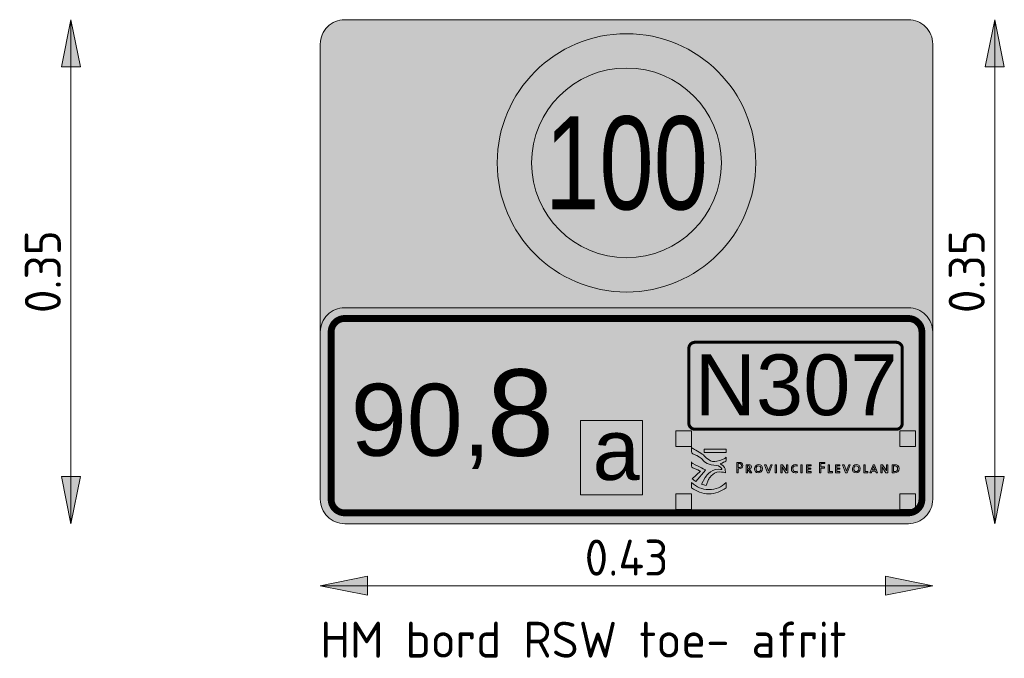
# Model space of a CAD drawing. Header units: metres. Extents: x -699 to 2316, y -1199 to 781.
# Tile 149 of 256: x -23.016 to -22.333, y -114.695 to -114.252. Entities that reach past the tile are written whole.
import ezdxf
from ezdxf.enums import TextEntityAlignment as Align

# ---------------------------------------------------------------- set-up
doc = ezdxf.new("R2010")
doc.units = ezdxf.units.M
doc.header["$PDMODE"] = 1
for name, color, linetype, lineweight, true_color in [('N-WA-VW-VERKEERSTEKEN_GEEL', 7, 'Continuous', 5, 0xf7b500), ('N-WA-VW-VERKEERSTEKEN_GROEN', 7, 'Continuous', 5, 0x008351), ('N-WA-VW-VERKEERSTEKEN_ORANJE', 7, 'Continuous', 5, 0xde5307), ('N-WA-VW-VERKEERSTEKEN_ROOD', 7, 'Continuous', 5, 0xbb1e10), ('N-WA-VW-VERKEERSTEKEN_WIT', 7, 'Continuous', 5, 0xf1f0ea), ('N-WA-VW-VERKEERSTEKEN_ZWART', 7, 'Continuous', 5, 0x2a292a)]:
    doc.layers.add(name, color=color, linetype=linetype, lineweight=lineweight, true_color=true_color)
doc.layers.add('X-XX-AL-M', color=7, linetype='Continuous', lineweight=18)
doc.layers.add('X-XX-AL-T25', color=7, linetype='Continuous', lineweight=25)
doc.layers.add('X-XX-AL-TEKENBLAD_HULPLIJN-G', color=4, linetype='Continuous', lineweight=18, plot=False)
doc.styles.add('ARIAL', font='arial.ttf')
doc.styles.add('borden', font='arial.ttf')
doc.styles.add('NLCS-ISO', font='NLCS-ISO.ttf')
doc.styles.add('NLCS-ISO Standaard', font='NLCS-ISO.ttf')
doc.dimstyles.new('NLCS-M10-T25-Pijl-A', dxfattribs={"dimtxt": 0.025, "dimasz": 0.01875, "dimexe": 0.02, "dimexo": 0.02, "dimgap": 0.007, "dimtad": 1, "dimlfac": -1, "dimzin": 0, "dimdsep": 46, "dimtxsty": 'NLCS-ISO Standaard', "dimblk": 'Pijl', "dimblk1": 'Pijl', "dimblk2": 'Pijl', "dimcen": 2.5, "dimdle": 2, "dimclrd": 256, "dimclre": 256, "dimclrt": 256, "dimadec": 0, "dimazin": 0, "dimtfac": 1, "dimtofl": 0, "dimtmove": 0, "dimatfit": 3, "dimldrblk": 'Pijl', "dimfxl": 1, "dimtolj": 1, "dimtzin": 0, "dimlwd": 18, "dimlwe": 18, "dimarcsym": 0})

# ---------------------------------------------------------------- blocks, each defined once
blk = doc.blocks.new('Pijl')
h = blk.add_hatch(color=256)
h.paths.add_polyline_path([(0, 0), (-1.75, 0.352), (-1.75, 0)])
h.paths.add_polyline_path([(-1.75, 0), (-1.75, -0.352), (0, 0)])
for p, q in [((-1.902, 0), (0, 0)), ((0, 0), (-1.75, 0.352)), ((-1.75, 0.352), (-1.75, -0.352)), ((0, 0), (-1.75, -0.352))]:
    blk.add_line(p, q)
blk = doc.blocks.new('*D614')
at = {"layer": 'Defpoints', "color": 0, "transparency": 16777216}
for p in [(-22.80764, -114.64485), (-22.38264, -114.64485), (-22.38264, -114.64485)]:
    blk.add_point(p, dxfattribs=at)
at = {"layer": 'X-XX-AL-M', "lineweight": 18, "transparency": 16777216}
blk.add_line((-22.78889, -114.64485), (-22.40139, -114.64485), dxfattribs=at)
at = {"layer": 'X-XX-AL-M', "lineweight": 18, "transparency": 16777216, "xscale": 0.01875, "yscale": 0.01875, "zscale": 0.01875, "rotation": 180}
blk.add_blockref('Pijl', (-22.80764, -114.64485), dxfattribs=at)
at = {"layer": 'X-XX-AL-M', "lineweight": 18, "transparency": 16777216, "xscale": 0.01875, "yscale": 0.01875, "zscale": 0.01875}
blk.add_blockref('Pijl', (-22.38264, -114.64485), dxfattribs=at)
at = {"layer": 'X-XX-AL-M', "transparency": 16777216, "insert": (-22.59514, -114.62535), "char_height": 0.025, "attachment_point": 5, "style": 'NLCS-ISO Standaard'}
blk.add_mtext('\\A1;0.43', dxfattribs=at)
blk = doc.blocks.new('*D630')
at = {"layer": 'Defpoints', "color": 0, "transparency": 16777216}
for p in [(-22.33957, -114.25178), (-22.33957, -114.60178), (-22.33957, -114.60178)]:
    blk.add_point(p, dxfattribs=at)
at = {"layer": 'X-XX-AL-M', "lineweight": 18, "transparency": 16777216}
blk.add_line((-22.33957, -114.27053), (-22.33957, -114.58303), dxfattribs=at)
at = {"layer": 'X-XX-AL-M', "lineweight": 18, "transparency": 16777216, "xscale": 0.01875, "yscale": 0.01875, "zscale": 0.01875}
for p, rotation in [((-22.33957, -114.25178), 90), ((-22.33957, -114.60178), 270)]:
    blk.add_blockref('Pijl', p, dxfattribs=dict(at, rotation=rotation))
at = {"layer": 'X-XX-AL-M', "transparency": 16777216, "insert": (-22.35907, -114.42678), "char_height": 0.025, "attachment_point": 5, "rotation": 90, "style": 'NLCS-ISO Standaard'}
blk.add_mtext('\\A1;0.35', dxfattribs=at)
blk = doc.blocks.new('*D631')
at = {"layer": 'Defpoints', "color": 0, "transparency": 16777216}
for p in [(-22.98071, -114.25178), (-22.98071, -114.60178), (-22.98071, -114.60178)]:
    blk.add_point(p, dxfattribs=at)
at = {"layer": 'X-XX-AL-M', "lineweight": 18, "transparency": 16777216}
blk.add_line((-22.98071, -114.27053), (-22.98071, -114.58303), dxfattribs=at)
at = {"layer": 'X-XX-AL-M', "lineweight": 18, "transparency": 16777216, "xscale": 0.01875, "yscale": 0.01875, "zscale": 0.01875}
for p, rotation in [((-22.98071, -114.25178), 90), ((-22.98071, -114.60178), 270)]:
    blk.add_blockref('Pijl', p, dxfattribs=dict(at, rotation=rotation))
at = {"layer": 'X-XX-AL-M', "transparency": 16777216, "insert": (-23.00021, -114.42678), "char_height": 0.025, "attachment_point": 5, "rotation": 90, "style": 'NLCS-ISO Standaard'}
blk.add_mtext('\\A1;0.35', dxfattribs=at)
blk = doc.blocks.new('Logo_HM_PFL')
at = {"lineweight": 5}
h = blk.add_hatch(color=255, dxfattribs=at)
h.dxf.hatch_style = 1
edge = h.paths.add_edge_path(flags=16)
edge.add_spline(control_points=[(91.28, 18.23), (91.14, 18.23), (90.96, 18.23), (90.81, 18.22), (90.81, 18.22), (90.81, 15.86), (90.81, 15.86), (90.91, 15.85), (91.11, 15.84), (91.26, 15.84), (92, 15.84), (92.53, 16.22), (92.53, 17.05), (92.53, 17.83), (92.11, 18.23), (91.28, 18.23)], knot_values=[0, 0, 0, 0, 1, 1, 1, 2, 2, 2, 3, 3, 3, 4, 4, 4, 5, 5, 5, 5], degree=3, periodic=0)
edge = h.paths.add_edge_path()
edge.add_spline(control_points=[(91.19, 15.36), (90.8, 15.36), (90.5, 15.37), (90.23, 15.38), (90.23, 15.38), (90.23, 18.68), (90.23, 18.68), (90.51, 18.68), (90.99, 18.7), (91.36, 18.7), (92.45, 18.7), (93.14, 18.22), (93.14, 17.08), (93.14, 15.9), (92.3, 15.36), (91.19, 15.36)], knot_values=[0, 0, 0, 0, 1, 1, 1, 2, 2, 2, 3, 3, 3, 4, 4, 4, 5, 5, 5, 5], degree=3, periodic=0)
edge = h.paths.add_edge_path()
edge.add_spline(control_points=[(87.66, 15.38), (87.66, 15.38), (86.42, 17.32), (86.42, 17.32), (86.28, 17.52), (86.15, 17.76), (86.06, 17.97), (86.06, 17.97), (86.05, 17.97), (86.05, 17.97), (86.06, 17.76), (86.07, 17.53), (86.07, 17.18), (86.07, 17.18), (86.07, 15.38), (86.07, 15.38), (86.07, 15.38), (85.52, 15.38), (85.52, 15.38), (85.52, 15.38), (85.52, 18.68), (85.52, 18.68), (85.52, 18.68), (86.28, 18.68), (86.28, 18.68), (86.28, 18.68), (87.5, 16.78), (87.5, 16.78), (87.64, 16.57), (87.78, 16.34), (87.89, 16.12), (87.89, 16.12), (87.9, 16.12), (87.9, 16.12), (87.88, 16.33), (87.87, 16.69), (87.87, 17.18), (87.87, 17.18), (87.87, 18.68), (87.87, 18.68), (87.87, 18.68), (88.43, 18.68), (88.43, 18.68), (88.43, 18.68), (88.43, 15.38), (88.43, 15.38), (88.43, 15.38), (87.66, 15.38), (87.66, 15.38)], knot_values=[0, 0, 0, 0, 1, 1, 1, 2, 2, 2, 3, 3, 3, 4, 4, 4, 5, 5, 5, 6, 6, 6, 7, 7, 7, 8, 8, 8, 9, 9, 9, 10, 10, 10, 11, 11, 11, 12, 12, 12, 13, 13, 13, 14, 14, 14, 15, 15, 15, 16, 16, 16, 16], degree=3, periodic=0)
edge = h.paths.add_edge_path(flags=16)
edge.add_spline(control_points=[(82.75, 17.53), (82.68, 17.72), (82.62, 17.92), (82.57, 18.08), (82.57, 18.08), (82.56, 18.08), (82.56, 18.08), (82.52, 17.92), (82.46, 17.72), (82.39, 17.54), (82.39, 17.54), (81.98, 16.5), (81.98, 16.5), (81.98, 16.5), (83.15, 16.5), (83.15, 16.5), (83.15, 16.5), (82.75, 17.53), (82.75, 17.53)], knot_values=[0, 0, 0, 0, 1, 1, 1, 2, 2, 2, 3, 3, 3, 4, 4, 4, 5, 5, 5, 6, 6, 6, 6], degree=3, periodic=0)
h.paths.add_polyline_path([(83.56, 15.38), (83.3, 16.07), (81.83, 16.07), (81.57, 15.38), (80.99, 15.38), (82.27, 18.68), (82.93, 18.68), (84.2, 15.38)])
h.paths.add_polyline_path([(78.37, 15.38), (78.37, 18.68), (78.95, 18.68), (78.95, 15.88), (80.13, 15.88), (80.13, 15.38)])
edge = h.paths.add_edge_path(flags=16)
edge.add_spline(control_points=[(75.27, 18.24), (74.73, 18.24), (74.26, 17.83), (74.26, 17.05), (74.26, 16.38), (74.53, 15.83), (75.25, 15.83), (75.83, 15.83), (76.29, 16.23), (76.29, 17.01), (76.29, 17.81), (75.9, 18.24), (75.27, 18.24)], knot_values=[0, 0, 0, 0, 1, 1, 1, 2, 2, 2, 3, 3, 3, 4, 4, 4, 4], degree=3, periodic=0)
edge = h.paths.add_edge_path()
edge.add_spline(control_points=[(75.22, 15.33), (74.14, 15.33), (73.64, 16.02), (73.64, 17), (73.64, 18.09), (74.42, 18.73), (75.32, 18.73), (76.29, 18.73), (76.91, 18.16), (76.91, 17.06), (76.91, 15.96), (76.15, 15.33), (75.22, 15.33)], knot_values=[0, 0, 0, 0, 1, 1, 1, 2, 2, 2, 3, 3, 3, 4, 4, 4, 4], degree=3, periodic=0)
edge = h.paths.add_edge_path()
edge.add_spline(control_points=[(71.48, 15.38), (71.48, 15.38), (70.82, 15.38), (70.82, 15.38), (70.82, 15.38), (69.53, 18.68), (69.53, 18.68), (69.53, 18.68), (70.17, 18.68), (70.17, 18.68), (70.17, 18.68), (70.87, 16.84), (70.87, 16.84), (70.98, 16.57), (71.08, 16.28), (71.15, 16), (71.15, 16), (71.16, 16), (71.16, 16), (71.25, 16.28), (71.34, 16.57), (71.44, 16.82), (71.44, 16.82), (72.17, 18.68), (72.17, 18.68), (72.17, 18.68), (72.77, 18.68), (72.77, 18.68), (72.77, 18.68), (71.48, 15.38), (71.48, 15.38)], knot_values=[0, 0, 0, 0, 1, 1, 1, 2, 2, 2, 3, 3, 3, 4, 4, 4, 5, 5, 5, 6, 6, 6, 7, 7, 7, 8, 8, 8, 9, 9, 9, 10, 10, 10, 10], degree=3, periodic=0)
h.paths.add_polyline_path([(66.62, 15.38), (66.62, 18.68), (68.49, 18.68), (68.49, 18.23), (67.2, 18.23), (67.2, 17.3), (68.42, 17.3), (68.42, 16.86), (67.2, 16.86), (67.2, 15.84), (68.49, 15.84), (68.49, 15.38)])
h.paths.add_polyline_path([(63.54, 15.38), (63.54, 18.68), (64.12, 18.68), (64.12, 15.88), (65.3, 15.88), (65.3, 15.38)])
h.paths.add_polyline_path([(60.51, 19.19), (60.51, 17.79), (62.03, 17.79), (62.03, 17.32), (60.51, 17.32), (60.51, 15.38), (59.92, 15.38), (59.92, 19.67), (62.11, 19.67), (62.11, 19.19)])
h.paths.add_polyline_path([(54.56, 15.38), (54.56, 18.68), (56.43, 18.68), (56.43, 18.23), (55.14, 18.23), (55.14, 17.3), (56.36, 17.3), (56.36, 16.86), (55.14, 16.86), (55.14, 15.84), (56.43, 15.84), (56.43, 15.38)])
h.paths.add_polyline_path([(52.18, 15.38), (52.18, 18.68), (52.76, 18.68), (52.76, 15.38)])
edge = h.paths.add_edge_path()
edge.add_spline(control_points=[(49.82, 15.34), (48.76, 15.34), (48.2, 15.95), (48.2, 16.96), (48.2, 17.91), (48.74, 18.73), (49.96, 18.73), (50.19, 18.73), (50.46, 18.7), (50.69, 18.63), (50.69, 18.63), (50.64, 18.12), (50.64, 18.12), (50.39, 18.19), (50.14, 18.24), (49.9, 18.24), (49.18, 18.24), (48.82, 17.71), (48.82, 17.02), (48.82, 16.26), (49.22, 15.84), (49.94, 15.84), (50.2, 15.84), (50.47, 15.91), (50.67, 16), (50.67, 16), (50.73, 15.5), (50.73, 15.5), (50.46, 15.39), (50.15, 15.34), (49.82, 15.34)], knot_values=[0, 0, 0, 0, 1, 1, 1, 2, 2, 2, 3, 3, 3, 4, 4, 4, 5, 5, 5, 6, 6, 6, 7, 7, 7, 8, 8, 8, 9, 9, 9, 10, 10, 10, 10], degree=3, periodic=0)
edge = h.paths.add_edge_path()
edge.add_spline(control_points=[(45.95, 15.38), (45.95, 15.38), (44.7, 17.32), (44.7, 17.32), (44.57, 17.52), (44.44, 17.76), (44.34, 17.97), (44.34, 17.97), (44.34, 17.97), (44.34, 17.97), (44.35, 17.76), (44.36, 17.53), (44.36, 17.18), (44.36, 17.18), (44.36, 15.38), (44.36, 15.38), (44.36, 15.38), (43.8, 15.38), (43.8, 15.38), (43.8, 15.38), (43.8, 18.68), (43.8, 18.68), (43.8, 18.68), (44.57, 18.68), (44.57, 18.68), (44.57, 18.68), (45.79, 16.78), (45.79, 16.78), (45.93, 16.57), (46.06, 16.34), (46.18, 16.12), (46.18, 16.12), (46.18, 16.12), (46.18, 16.12), (46.17, 16.33), (46.16, 16.69), (46.16, 17.18), (46.16, 17.18), (46.15, 18.68), (46.15, 18.68), (46.15, 18.68), (46.72, 18.68), (46.72, 18.68), (46.72, 18.68), (46.72, 15.38), (46.72, 15.38), (46.72, 15.38), (45.95, 15.38), (45.95, 15.38)], knot_values=[0, 0, 0, 0, 1, 1, 1, 2, 2, 2, 3, 3, 3, 4, 4, 4, 5, 5, 5, 6, 6, 6, 7, 7, 7, 8, 8, 8, 9, 9, 9, 10, 10, 10, 11, 11, 11, 12, 12, 12, 13, 13, 13, 14, 14, 14, 15, 15, 15, 16, 16, 16, 16], degree=3, periodic=0)
h.paths.add_polyline_path([(41.43, 15.38), (41.43, 18.68), (42.01, 18.68), (42.01, 15.38)])
edge = h.paths.add_edge_path()
edge.add_spline(control_points=[(38.94, 15.38), (38.94, 15.38), (38.28, 15.38), (38.28, 15.38), (38.28, 15.38), (37, 18.68), (37, 18.68), (37, 18.68), (37.64, 18.68), (37.64, 18.68), (37.64, 18.68), (38.34, 16.84), (38.34, 16.84), (38.44, 16.57), (38.54, 16.28), (38.62, 16), (38.62, 16), (38.62, 16), (38.62, 16), (38.71, 16.28), (38.8, 16.57), (38.9, 16.82), (38.9, 16.82), (39.63, 18.68), (39.63, 18.68), (39.63, 18.68), (40.24, 18.68), (40.24, 18.68), (40.24, 18.68), (38.94, 15.38), (38.94, 15.38)], knot_values=[0, 0, 0, 0, 1, 1, 1, 2, 2, 2, 3, 3, 3, 4, 4, 4, 5, 5, 5, 6, 6, 6, 7, 7, 7, 8, 8, 8, 9, 9, 9, 10, 10, 10, 10], degree=3, periodic=0)
edge = h.paths.add_edge_path(flags=16)
edge.add_spline(control_points=[(34.48, 18.24), (33.94, 18.24), (33.47, 17.83), (33.47, 17.05), (33.47, 16.38), (33.74, 15.83), (34.46, 15.83), (35.04, 15.83), (35.5, 16.23), (35.5, 17.01), (35.5, 17.81), (35.11, 18.24), (34.48, 18.24)], knot_values=[0, 0, 0, 0, 1, 1, 1, 2, 2, 2, 3, 3, 3, 4, 4, 4, 4], degree=3, periodic=0)
edge = h.paths.add_edge_path()
edge.add_spline(control_points=[(34.43, 15.33), (33.35, 15.33), (32.85, 16.02), (32.85, 17), (32.85, 18.09), (33.63, 18.73), (34.53, 18.73), (35.5, 18.73), (36.12, 18.16), (36.12, 17.06), (36.12, 15.96), (35.36, 15.33), (34.43, 15.33)], knot_values=[0, 0, 0, 0, 1, 1, 1, 2, 2, 2, 3, 3, 3, 4, 4, 4, 4], degree=3, periodic=0)
edge = h.paths.add_edge_path(flags=16)
edge.add_spline(control_points=[(30.27, 18.26), (30.13, 18.26), (30.03, 18.25), (29.94, 18.24), (29.94, 18.24), (29.94, 17.2), (29.94, 17.2), (30.04, 17.2), (30.16, 17.19), (30.29, 17.19), (30.69, 17.19), (30.95, 17.41), (30.95, 17.76), (30.95, 18.09), (30.69, 18.26), (30.27, 18.26)], knot_values=[0, 0, 0, 0, 1, 1, 1, 2, 2, 2, 3, 3, 3, 4, 4, 4, 5, 5, 5, 5], degree=3, periodic=0)
edge = h.paths.add_edge_path()
edge.add_spline(control_points=[(31.02, 15.38), (31.02, 15.38), (29.96, 16.8), (29.96, 16.8), (29.96, 16.8), (29.94, 16.8), (29.94, 16.8), (29.94, 16.8), (29.94, 15.38), (29.94, 15.38), (29.94, 15.38), (29.36, 15.38), (29.36, 15.38), (29.36, 15.38), (29.36, 18.68), (29.36, 18.68), (29.57, 18.7), (29.95, 18.7), (30.34, 18.7), (31.11, 18.7), (31.56, 18.4), (31.56, 17.81), (31.56, 17.25), (31.14, 16.92), (30.57, 16.87), (30.65, 16.78), (30.74, 16.65), (30.85, 16.52), (30.85, 16.52), (31.75, 15.38), (31.75, 15.38), (31.75, 15.38), (31.02, 15.38), (31.02, 15.38)], knot_values=[0, 0, 0, 0, 1, 1, 1, 2, 2, 2, 3, 3, 3, 4, 4, 4, 5, 5, 5, 6, 6, 6, 7, 7, 7, 8, 8, 8, 9, 9, 9, 10, 10, 10, 11, 11, 11, 11], degree=3, periodic=0)
edge = h.paths.add_edge_path(flags=17)
edge.add_spline(control_points=[(26.39, 19.21), (26.23, 19.21), (26.1, 19.21), (25.98, 19.2), (25.98, 19.2), (25.98, 17.52), (25.98, 17.52), (26.09, 17.5), (26.21, 17.49), (26.33, 17.49), (26.96, 17.5), (27.37, 17.84), (27.37, 18.38), (27.37, 18.91), (27.06, 19.21), (26.39, 19.21)], knot_values=[0, 0, 0, 0, 1, 1, 1, 2, 2, 2, 3, 3, 3, 4, 4, 4, 5, 5, 5, 5], degree=3, periodic=0)
edge = h.paths.add_edge_path()
edge.add_spline(control_points=[(26.32, 17.01), (26.22, 17.01), (26.09, 17.01), (25.98, 17.02), (25.98, 17.02), (25.98, 15.38), (25.98, 15.38), (25.98, 15.38), (25.4, 15.38), (25.4, 15.38), (25.4, 15.38), (25.4, 19.67), (25.4, 19.67), (25.71, 19.68), (26.06, 19.69), (26.45, 19.69), (27.44, 19.69), (27.98, 19.2), (27.98, 18.44), (27.98, 17.6), (27.3, 17.01), (26.32, 17.01)], knot_values=[0, 0, 0, 0, 1, 1, 1, 2, 2, 2, 3, 3, 3, 4, 4, 4, 5, 5, 5, 6, 6, 6, 7, 7, 7, 7], degree=3, periodic=0)
edge = h.paths.add_edge_path()
edge.add_spline(control_points=[(12.64, 10.09), (11.89, 10.23), (11.37, 10.41), (10.76, 10.59), (10.76, 10.59), (12.32, 13.38), (12.32, 13.38), (12.32, 13.38), (14.1, 16.82), (17.85, 16.78), (18.21, 16.77), (19.18, 16.7), (19.18, 16.7), (19.18, 16.7), (19.41, 18.37), (15.82, 18.53), (12.82, 18.67), (11.51, 20.5), (10.77, 21.23), (9.9, 22.07), (7.43, 23.16), (7.15, 23.27), (6.81, 23.4), (6.56, 23.77), (6.56, 24.15), (6.56, 24.15), (6.56, 26.25), (6.56, 26.25), (6.56, 25.87), (6.78, 25.62), (7.15, 25.46), (7.39, 25.35), (10.6, 23.57), (11.51, 22.77), (12.34, 22.03), (13.83, 20.01), (16.05, 20.01), (16.05, 20.01), (16.23, 20.01), (16.23, 20.01), (17.27, 20.02), (19.44, 20.82), (20.46, 21.35), (20.62, 21.42), (20.92, 21.56), (21.01, 21.86), (21.01, 21.86), (21.01, 20.51), (21.01, 20.51), (21.01, 20.15), (20.78, 20.11), (20.47, 19.97), (19.89, 19.67), (18.55, 19.07), (18.55, 19.07), (18.68, 19.03), (18.75, 19), (18.84, 18.95), (20.46, 18.16), (20.61, 16.67), (20.61, 16.67), (20.61, 16.67), (20.7, 15.38), (20.7, 15.38), (20.7, 15.38), (19.3, 15.67), (18.18, 15.67), (15.08, 15.67), (13.67, 12.53), (13.67, 12.53), (13.67, 12.53), (12.64, 10.09), (12.64, 10.09)], knot_values=[0, 0, 0, 0, 1, 1, 1, 2, 2, 2, 3, 3, 3, 4, 4, 4, 5, 5, 5, 6, 6, 6, 7, 7, 7, 8, 8, 8, 9, 9, 9, 10, 10, 10, 11, 11, 11, 12, 12, 12, 13, 13, 13, 14, 14, 14, 15, 15, 15, 16, 16, 16, 17, 17, 17, 18, 18, 18, 19, 19, 19, 20, 20, 20, 21, 21, 21, 22, 22, 22, 23, 23, 23, 24, 24, 24, 24], degree=3, periodic=0)
edge = h.paths.add_edge_path(flags=17)
edge.add_spline(control_points=[(6.89, 12.86), (6.89, 12.86), (10.25, 16.06), (10.25, 16.06), (10.25, 16.06), (8.33, 16.92), (7.09, 17.39), (6.77, 17.54), (6.56, 17.84), (6.56, 18.2), (6.56, 18.2), (6.56, 19.92), (6.56, 19.92), (6.56, 19.57), (6.76, 19.32), (7.1, 19.16), (9.61, 17.97), (12.44, 16.48), (12.44, 16.48), (12.44, 16.48), (8.31, 11.76), (8.31, 11.76), (7.83, 12.08), (7.36, 12.45), (6.89, 12.86)], knot_values=[0, 0, 0, 0, 1, 1, 1, 2, 2, 2, 3, 3, 3, 4, 4, 4, 5, 5, 5, 6, 6, 6, 7, 7, 7, 8, 8, 8, 8], degree=3, periodic=0)
edge = h.paths.add_edge_path()
edge.add_spline(control_points=[(6.62, 9.09), (8.66, 7.51), (11.01, 6.56), (13.78, 6.56), (16.51, 6.56), (18.93, 7.53), (20.97, 9.07), (20.97, 9.07), (20.97, 11.24), (20.97, 11.24), (19.09, 9.33), (16.67, 8.34), (13.78, 8.34), (10.84, 8.34), (8.8, 9.34), (6.62, 11.25), (6.62, 11.25), (6.62, 9.09), (6.62, 9.09)], knot_values=[0, 0, 0, 0, 1, 1, 1, 2, 2, 2, 3, 3, 3, 4, 4, 4, 5, 5, 5, 6, 6, 6, 6], degree=3, periodic=0)
h.paths.add_polyline_path([(11.85, 23.74), (21.01, 23.74), (21.01, 25.2), (11.85, 25.2)])
at = {"color": 255, "lineweight": 5}
for points in [[(11.85, 23.74), (21.01, 23.74), (21.01, 25.2), (11.85, 25.2), (11.85, 23.74)], [(41.43, 15.38), (41.43, 18.68), (42.01, 18.68), (42.01, 15.38), (41.43, 15.38)], [(52.18, 15.38), (52.18, 18.68), (52.76, 18.68), (52.76, 15.38), (52.18, 15.38)], [(54.56, 15.38), (54.56, 18.68), (56.43, 18.68), (56.43, 18.23), (55.14, 18.23), (55.14, 17.3), (56.36, 17.3), (56.36, 16.86), (55.14, 16.86), (55.14, 15.84), (56.43, 15.84), (56.43, 15.38), (54.56, 15.38)], [(60.51, 19.19), (60.51, 17.79), (62.03, 17.79), (62.03, 17.32), (60.51, 17.32), (60.51, 15.38), (59.92, 15.38), (59.92, 19.67), (62.11, 19.67), (62.11, 19.19), (60.51, 19.19)], [(63.54, 15.38), (63.54, 18.68), (64.12, 18.68), (64.12, 15.88), (65.3, 15.88), (65.3, 15.38), (63.54, 15.38)], [(66.62, 15.38), (66.62, 18.68), (68.49, 18.68), (68.49, 18.23), (67.2, 18.23), (67.2, 17.3), (68.42, 17.3), (68.42, 16.86), (67.2, 16.86), (67.2, 15.84), (68.49, 15.84), (68.49, 15.38), (66.62, 15.38)], [(78.37, 15.38), (78.37, 18.68), (78.95, 18.68), (78.95, 15.88), (80.13, 15.88), (80.13, 15.38), (78.37, 15.38)], [(83.56, 15.38), (83.3, 16.07), (81.83, 16.07), (81.57, 15.38), (80.99, 15.38), (82.27, 18.68), (82.93, 18.68), (84.2, 15.38), (83.56, 15.38)]]:
    blk.add_lwpolyline(points, dxfattribs=at)
for points, knots in [([(12.64, 10.09), (11.89, 10.23), (11.37, 10.41), (10.76, 10.59), (10.76, 10.59), (12.32, 13.38), (12.32, 13.38), (12.32, 13.38), (14.1, 16.82), (17.85, 16.78), (18.21, 16.77), (19.18, 16.7), (19.18, 16.7), (19.18, 16.7), (19.41, 18.37), (15.82, 18.53), (12.82, 18.67), (11.51, 20.5), (10.77, 21.23), (9.9, 22.07), (7.43, 23.16), (7.15, 23.27), (6.81, 23.4), (6.56, 23.77), (6.56, 24.15), (6.56, 24.15), (6.56, 26.25), (6.56, 26.25), (6.56, 25.87), (6.78, 25.62), (7.15, 25.46), (7.39, 25.35), (10.6, 23.57), (11.51, 22.77), (12.34, 22.03), (13.83, 20.01), (16.05, 20.01), (16.05, 20.01), (16.23, 20.01), (16.23, 20.01), (17.27, 20.02), (19.44, 20.82), (20.46, 21.35), (20.62, 21.42), (20.92, 21.56), (21.01, 21.86), (21.01, 21.86), (21.01, 20.51), (21.01, 20.51), (21.01, 20.15), (20.78, 20.11), (20.47, 19.97), (19.89, 19.67), (18.55, 19.07), (18.55, 19.07), (18.68, 19.03), (18.75, 19), (18.84, 18.95), (20.46, 18.16), (20.61, 16.67), (20.61, 16.67), (20.61, 16.67), (20.7, 15.38), (20.7, 15.38), (20.7, 15.38), (19.3, 15.67), (18.18, 15.67), (15.08, 15.67), (13.67, 12.53), (13.67, 12.53), (13.67, 12.53), (12.64, 10.09), (12.64, 10.09)], [0, 0, 0, 0, 1, 1, 1, 2, 2, 2, 3, 3, 3, 4, 4, 4, 5, 5, 5, 6, 6, 6, 7, 7, 7, 8, 8, 8, 9, 9, 9, 10, 10, 10, 11, 11, 11, 12, 12, 12, 13, 13, 13, 14, 14, 14, 15, 15, 15, 16, 16, 16, 17, 17, 17, 18, 18, 18, 19, 19, 19, 20, 20, 20, 21, 21, 21, 22, 22, 22, 23, 23, 23, 24, 24, 24, 24]), ([(6.89, 12.86), (6.89, 12.86), (10.25, 16.06), (10.25, 16.06), (10.25, 16.06), (8.33, 16.92), (7.09, 17.39), (6.77, 17.54), (6.56, 17.84), (6.56, 18.2), (6.56, 18.2), (6.56, 19.92), (6.56, 19.92), (6.56, 19.57), (6.76, 19.32), (7.1, 19.16), (9.61, 17.97), (12.44, 16.48), (12.44, 16.48), (12.44, 16.48), (8.31, 11.76), (8.31, 11.76), (7.83, 12.08), (7.36, 12.45), (6.89, 12.86)], [0, 0, 0, 0, 1, 1, 1, 2, 2, 2, 3, 3, 3, 4, 4, 4, 5, 5, 5, 6, 6, 6, 7, 7, 7, 8, 8, 8, 8]), ([(26.32, 17.01), (26.22, 17.01), (26.09, 17.01), (25.98, 17.02), (25.98, 17.02), (25.98, 15.38), (25.98, 15.38), (25.98, 15.38), (25.4, 15.38), (25.4, 15.38), (25.4, 15.38), (25.4, 19.67), (25.4, 19.67), (25.71, 19.68), (26.06, 19.69), (26.45, 19.69), (27.44, 19.69), (27.98, 19.2), (27.98, 18.44), (27.98, 17.6), (27.3, 17.01), (26.32, 17.01)], [0, 0, 0, 0, 1, 1, 1, 2, 2, 2, 3, 3, 3, 4, 4, 4, 5, 5, 5, 6, 6, 6, 7, 7, 7, 7]), ([(26.39, 19.21), (26.23, 19.21), (26.1, 19.21), (25.98, 19.2), (25.98, 19.2), (25.98, 17.52), (25.98, 17.52), (26.09, 17.5), (26.21, 17.49), (26.33, 17.49), (26.96, 17.5), (27.37, 17.84), (27.37, 18.38), (27.37, 18.91), (27.06, 19.21), (26.39, 19.21)], [0, 0, 0, 0, 1, 1, 1, 2, 2, 2, 3, 3, 3, 4, 4, 4, 5, 5, 5, 5]), ([(31.02, 15.38), (31.02, 15.38), (29.96, 16.8), (29.96, 16.8), (29.96, 16.8), (29.94, 16.8), (29.94, 16.8), (29.94, 16.8), (29.94, 15.38), (29.94, 15.38), (29.94, 15.38), (29.36, 15.38), (29.36, 15.38), (29.36, 15.38), (29.36, 18.68), (29.36, 18.68), (29.57, 18.7), (29.95, 18.7), (30.34, 18.7), (31.11, 18.7), (31.56, 18.4), (31.56, 17.81), (31.56, 17.25), (31.14, 16.92), (30.57, 16.87), (30.65, 16.78), (30.74, 16.65), (30.85, 16.52), (30.85, 16.52), (31.75, 15.38), (31.75, 15.38), (31.75, 15.38), (31.02, 15.38), (31.02, 15.38)], [0, 0, 0, 0, 1, 1, 1, 2, 2, 2, 3, 3, 3, 4, 4, 4, 5, 5, 5, 6, 6, 6, 7, 7, 7, 8, 8, 8, 9, 9, 9, 10, 10, 10, 11, 11, 11, 11]), ([(30.27, 18.26), (30.13, 18.26), (30.03, 18.25), (29.94, 18.24), (29.94, 18.24), (29.94, 17.2), (29.94, 17.2), (30.04, 17.2), (30.16, 17.19), (30.29, 17.19), (30.69, 17.19), (30.95, 17.41), (30.95, 17.76), (30.95, 18.09), (30.69, 18.26), (30.27, 18.26)], [0, 0, 0, 0, 1, 1, 1, 2, 2, 2, 3, 3, 3, 4, 4, 4, 5, 5, 5, 5]), ([(34.43, 15.33), (33.35, 15.33), (32.85, 16.02), (32.85, 17), (32.85, 18.09), (33.63, 18.73), (34.53, 18.73), (35.5, 18.73), (36.12, 18.16), (36.12, 17.06), (36.12, 15.96), (35.36, 15.33), (34.43, 15.33)], [0, 0, 0, 0, 1, 1, 1, 2, 2, 2, 3, 3, 3, 4, 4, 4, 4]), ([(34.48, 18.24), (33.94, 18.24), (33.47, 17.83), (33.47, 17.05), (33.47, 16.38), (33.74, 15.83), (34.46, 15.83), (35.04, 15.83), (35.5, 16.23), (35.5, 17.01), (35.5, 17.81), (35.11, 18.24), (34.48, 18.24)], [0, 0, 0, 0, 1, 1, 1, 2, 2, 2, 3, 3, 3, 4, 4, 4, 4]), ([(38.94, 15.38), (38.94, 15.38), (38.28, 15.38), (38.28, 15.38), (38.28, 15.38), (37, 18.68), (37, 18.68), (37, 18.68), (37.64, 18.68), (37.64, 18.68), (37.64, 18.68), (38.34, 16.84), (38.34, 16.84), (38.44, 16.57), (38.54, 16.28), (38.62, 16), (38.62, 16), (38.62, 16), (38.62, 16), (38.71, 16.28), (38.8, 16.57), (38.9, 16.82), (38.9, 16.82), (39.63, 18.68), (39.63, 18.68), (39.63, 18.68), (40.24, 18.68), (40.24, 18.68), (40.24, 18.68), (38.94, 15.38), (38.94, 15.38)], [0, 0, 0, 0, 1, 1, 1, 2, 2, 2, 3, 3, 3, 4, 4, 4, 5, 5, 5, 6, 6, 6, 7, 7, 7, 8, 8, 8, 9, 9, 9, 10, 10, 10, 10]), ([(45.95, 15.38), (45.95, 15.38), (44.7, 17.32), (44.7, 17.32), (44.57, 17.52), (44.44, 17.76), (44.34, 17.97), (44.34, 17.97), (44.34, 17.97), (44.34, 17.97), (44.35, 17.76), (44.36, 17.53), (44.36, 17.18), (44.36, 17.18), (44.36, 15.38), (44.36, 15.38), (44.36, 15.38), (43.8, 15.38), (43.8, 15.38), (43.8, 15.38), (43.8, 18.68), (43.8, 18.68), (43.8, 18.68), (44.57, 18.68), (44.57, 18.68), (44.57, 18.68), (45.79, 16.78), (45.79, 16.78), (45.93, 16.57), (46.06, 16.34), (46.18, 16.12), (46.18, 16.12), (46.18, 16.12), (46.18, 16.12), (46.17, 16.33), (46.16, 16.69), (46.16, 17.18), (46.16, 17.18), (46.15, 18.68), (46.15, 18.68), (46.15, 18.68), (46.72, 18.68), (46.72, 18.68), (46.72, 18.68), (46.72, 15.38), (46.72, 15.38), (46.72, 15.38), (45.95, 15.38), (45.95, 15.38)], [0, 0, 0, 0, 1, 1, 1, 2, 2, 2, 3, 3, 3, 4, 4, 4, 5, 5, 5, 6, 6, 6, 7, 7, 7, 8, 8, 8, 9, 9, 9, 10, 10, 10, 11, 11, 11, 12, 12, 12, 13, 13, 13, 14, 14, 14, 15, 15, 15, 16, 16, 16, 16]), ([(49.82, 15.34), (48.76, 15.34), (48.2, 15.95), (48.2, 16.96), (48.2, 17.91), (48.74, 18.73), (49.96, 18.73), (50.19, 18.73), (50.46, 18.7), (50.69, 18.63), (50.69, 18.63), (50.64, 18.12), (50.64, 18.12), (50.39, 18.19), (50.14, 18.24), (49.9, 18.24), (49.18, 18.24), (48.82, 17.71), (48.82, 17.02), (48.82, 16.26), (49.22, 15.84), (49.94, 15.84), (50.2, 15.84), (50.47, 15.91), (50.67, 16), (50.67, 16), (50.73, 15.5), (50.73, 15.5), (50.46, 15.39), (50.15, 15.34), (49.82, 15.34)], [0, 0, 0, 0, 1, 1, 1, 2, 2, 2, 3, 3, 3, 4, 4, 4, 5, 5, 5, 6, 6, 6, 7, 7, 7, 8, 8, 8, 9, 9, 9, 10, 10, 10, 10]), ([(71.48, 15.38), (71.48, 15.38), (70.82, 15.38), (70.82, 15.38), (70.82, 15.38), (69.53, 18.68), (69.53, 18.68), (69.53, 18.68), (70.17, 18.68), (70.17, 18.68), (70.17, 18.68), (70.87, 16.84), (70.87, 16.84), (70.98, 16.57), (71.08, 16.28), (71.15, 16), (71.15, 16), (71.16, 16), (71.16, 16), (71.25, 16.28), (71.34, 16.57), (71.44, 16.82), (71.44, 16.82), (72.17, 18.68), (72.17, 18.68), (72.17, 18.68), (72.77, 18.68), (72.77, 18.68), (72.77, 18.68), (71.48, 15.38), (71.48, 15.38)], [0, 0, 0, 0, 1, 1, 1, 2, 2, 2, 3, 3, 3, 4, 4, 4, 5, 5, 5, 6, 6, 6, 7, 7, 7, 8, 8, 8, 9, 9, 9, 10, 10, 10, 10]), ([(75.22, 15.33), (74.14, 15.33), (73.64, 16.02), (73.64, 17), (73.64, 18.09), (74.42, 18.73), (75.32, 18.73), (76.29, 18.73), (76.91, 18.16), (76.91, 17.06), (76.91, 15.96), (76.15, 15.33), (75.22, 15.33)], [0, 0, 0, 0, 1, 1, 1, 2, 2, 2, 3, 3, 3, 4, 4, 4, 4]), ([(75.27, 18.24), (74.73, 18.24), (74.26, 17.83), (74.26, 17.05), (74.26, 16.38), (74.53, 15.83), (75.25, 15.83), (75.83, 15.83), (76.29, 16.23), (76.29, 17.01), (76.29, 17.81), (75.9, 18.24), (75.27, 18.24)], [0, 0, 0, 0, 1, 1, 1, 2, 2, 2, 3, 3, 3, 4, 4, 4, 4]), ([(82.75, 17.53), (82.68, 17.72), (82.62, 17.92), (82.57, 18.08), (82.57, 18.08), (82.56, 18.08), (82.56, 18.08), (82.52, 17.92), (82.46, 17.72), (82.39, 17.54), (82.39, 17.54), (81.98, 16.5), (81.98, 16.5), (81.98, 16.5), (83.15, 16.5), (83.15, 16.5), (83.15, 16.5), (82.75, 17.53), (82.75, 17.53)], [0, 0, 0, 0, 1, 1, 1, 2, 2, 2, 3, 3, 3, 4, 4, 4, 5, 5, 5, 6, 6, 6, 6]), ([(87.66, 15.38), (87.66, 15.38), (86.42, 17.32), (86.42, 17.32), (86.28, 17.52), (86.15, 17.76), (86.06, 17.97), (86.06, 17.97), (86.05, 17.97), (86.05, 17.97), (86.06, 17.76), (86.07, 17.53), (86.07, 17.18), (86.07, 17.18), (86.07, 15.38), (86.07, 15.38), (86.07, 15.38), (85.52, 15.38), (85.52, 15.38), (85.52, 15.38), (85.52, 18.68), (85.52, 18.68), (85.52, 18.68), (86.28, 18.68), (86.28, 18.68), (86.28, 18.68), (87.5, 16.78), (87.5, 16.78), (87.64, 16.57), (87.78, 16.34), (87.89, 16.12), (87.89, 16.12), (87.9, 16.12), (87.9, 16.12), (87.88, 16.33), (87.87, 16.69), (87.87, 17.18), (87.87, 17.18), (87.87, 18.68), (87.87, 18.68), (87.87, 18.68), (88.43, 18.68), (88.43, 18.68), (88.43, 18.68), (88.43, 15.38), (88.43, 15.38), (88.43, 15.38), (87.66, 15.38), (87.66, 15.38)], [0, 0, 0, 0, 1, 1, 1, 2, 2, 2, 3, 3, 3, 4, 4, 4, 5, 5, 5, 6, 6, 6, 7, 7, 7, 8, 8, 8, 9, 9, 9, 10, 10, 10, 11, 11, 11, 12, 12, 12, 13, 13, 13, 14, 14, 14, 15, 15, 15, 16, 16, 16, 16]), ([(91.19, 15.36), (90.8, 15.36), (90.5, 15.37), (90.23, 15.38), (90.23, 15.38), (90.23, 18.68), (90.23, 18.68), (90.51, 18.68), (90.99, 18.7), (91.36, 18.7), (92.45, 18.7), (93.14, 18.22), (93.14, 17.08), (93.14, 15.9), (92.3, 15.36), (91.19, 15.36)], [0, 0, 0, 0, 1, 1, 1, 2, 2, 2, 3, 3, 3, 4, 4, 4, 5, 5, 5, 5]), ([(91.28, 18.23), (91.14, 18.23), (90.96, 18.23), (90.81, 18.22), (90.81, 18.22), (90.81, 15.86), (90.81, 15.86), (90.91, 15.85), (91.11, 15.84), (91.26, 15.84), (92, 15.84), (92.53, 16.22), (92.53, 17.05), (92.53, 17.83), (92.11, 18.23), (91.28, 18.23)], [0, 0, 0, 0, 1, 1, 1, 2, 2, 2, 3, 3, 3, 4, 4, 4, 5, 5, 5, 5]), ([(6.62, 9.09), (8.66, 7.51), (11.01, 6.56), (13.78, 6.56), (16.51, 6.56), (18.93, 7.53), (20.97, 9.07), (20.97, 9.07), (20.97, 11.24), (20.97, 11.24), (19.09, 9.33), (16.67, 8.34), (13.78, 8.34), (10.84, 8.34), (8.8, 9.34), (6.62, 11.25), (6.62, 11.25), (6.62, 9.09), (6.62, 9.09)], [0, 0, 0, 0, 1, 1, 1, 2, 2, 2, 3, 3, 3, 4, 4, 4, 5, 5, 5, 6, 6, 6, 6])]:
    blk.add_open_spline(points, degree=3, knots=knots, dxfattribs=at)
at = {"layer": 'X-XX-AL-TEKENBLAD_HULPLIJN-G'}
for points in [[(0, 26.25), (6.56, 26.25), (6.56, 32.81), (0, 32.81), (0, 26.25)], [(93.38, 26.25), (99.94, 26.25), (99.94, 32.81), (93.38, 32.81), (93.38, 26.25)], [(0, 0), (6.56, 0), (6.56, 6.56), (0, 6.56), (0, 0)], [(93.38, 0), (99.94, 0), (99.94, 6.56), (93.38, 6.56), (93.38, 0)]]:
    blk.add_lwpolyline(points, dxfattribs=at)

msp = doc.modelspace()

# ---------------------------------------------------------------- hatches: boundary and pattern name
at = {"layer": 'N-WA-VW-VERKEERSTEKEN_GEEL'}
h = msp.add_hatch(color=256, dxfattribs=at)
edge = h.paths.add_edge_path()
edge.add_line((-22.54767, -114.5362), (-22.40796, -114.5362))
edge.add_arc((-22.40796, -114.53198), 0.00422, 270, 360)
edge.add_line((-22.40375, -114.53198), (-22.40375, -114.48004))
edge.add_arc((-22.40796, -114.48004), 0.00422, 0, 90)
edge.add_line((-22.40796, -114.47583), (-22.54767, -114.47583))
edge.add_arc((-22.54767, -114.48004), 0.00422, 90, 180)
edge.add_line((-22.55188, -114.48004), (-22.55188, -114.53198))
edge.add_arc((-22.54767, -114.53198), 0.00422, 180, 270)
at = {"layer": 'N-WA-VW-VERKEERSTEKEN_GROEN'}
h = msp.add_hatch(color=256, dxfattribs=at)
edge = h.paths.add_edge_path()
edge.add_arc((-22.39957, -114.46871), 0.01693, 0, 90)
edge.add_line((-22.39957, -114.45178), (-22.79071, -114.45178))
edge.add_arc((-22.79071, -114.46871), 0.01693, 90, 180)
edge.add_line((-22.80764, -114.46871), (-22.80764, -114.58485))
edge.add_arc((-22.79071, -114.58485), 0.01693, 180, 270)
edge.add_line((-22.79071, -114.60178), (-22.39957, -114.60178))
edge.add_arc((-22.39957, -114.58485), 0.01693, 270, 360)
edge.add_line((-22.38264, -114.58485), (-22.38264, -114.46871))
edge = h.paths.add_edge_path(flags=16)
edge.add_line((-22.54767, -114.5362), (-22.40796, -114.5362))
edge.add_arc((-22.40796, -114.53198), 0.00422, 270, 360)
edge.add_line((-22.40375, -114.53198), (-22.40375, -114.48004))
edge.add_arc((-22.40796, -114.48004), 0.00422, 0, 90)
edge.add_line((-22.40796, -114.47583), (-22.54767, -114.47583))
edge.add_arc((-22.54767, -114.48004), 0.00422, 90, 180)
edge.add_line((-22.55188, -114.48004), (-22.55188, -114.53198))
edge.add_arc((-22.54767, -114.53198), 0.00422, 180, 270)
at = {"layer": 'N-WA-VW-VERKEERSTEKEN_ORANJE'}
msp.add_hatch(color=256, dxfattribs=at).paths.add_polyline_path([(-22.58416, -114.58178), (-22.62698, -114.58178), (-22.62698, -114.5302), (-22.58416, -114.5302)])
at = {"layer": 'N-WA-VW-VERKEERSTEKEN_ROOD'}
h = msp.add_hatch(color=256, dxfattribs=at)
edge = h.paths.add_edge_path()
edge.add_arc((-22.59514, -114.35121), 0.08971, 0, 360)
edge = h.paths.add_edge_path(flags=17)
edge.add_arc((-22.59514, -114.35121), 0.06587, 0, 360)
at = {"layer": 'N-WA-VW-VERKEERSTEKEN_WIT'}
h = msp.add_hatch(color=256, dxfattribs=at)
edge = h.paths.add_edge_path()
edge.add_arc((-22.59514, -114.35121), 0.06587, 0, 360)
at = {"layer": 'N-WA-VW-VERKEERSTEKEN_ZWART'}
h = msp.add_hatch(color=256, dxfattribs=at)
edge = h.paths.add_edge_path()
edge.add_arc((-22.39957, -114.26871), 0.01693, 360, 450)
edge.add_line((-22.39957, -114.25178), (-22.79071, -114.25178))
edge.add_arc((-22.79071, -114.26871), 0.01693, 90, 180)
edge.add_line((-22.80764, -114.26871), (-22.80764, -114.46871))
edge.add_arc((-22.79071, -114.46871), 0.01693, 90, 180, ccw=False)
edge.add_line((-22.79071, -114.45178), (-22.39957, -114.45178))
edge.add_arc((-22.39957, -114.46871), 0.01693, 0, 90, ccw=False)
edge.add_line((-22.38264, -114.46871), (-22.38264, -114.26871))

# ---------------------------------------------------------------- linework, layer by layer
at = {"layer": 'N-WA-VW-VERKEERSTEKEN_ORANJE'}
msp.add_lwpolyline([(-22.58416, -114.58178), (-22.62698, -114.58178), (-22.62698, -114.5302), (-22.58416, -114.5302)], close=True, dxfattribs=at)
at = {"layer": 'N-WA-VW-VERKEERSTEKEN_ROOD'}
for radius in [0.08971, 0.06587]:
    msp.add_circle((-22.59514, -114.35121), radius, dxfattribs=at)
at = {"layer": 'N-WA-VW-VERKEERSTEKEN_WIT', "const_width": 0.00472}
msp.add_lwpolyline([(-22.79071, -114.59428), (-22.39957, -114.59428, 0.414214), (-22.39014, -114.58485), (-22.39014, -114.46871, 0.414214), (-22.39957, -114.45928), (-22.79071, -114.45928, 0.414214), (-22.80014, -114.46871), (-22.80014, -114.58485, 0.414214)], format="xyb", close=True, dxfattribs=at)
at = {"layer": 'N-WA-VW-VERKEERSTEKEN_ZWART', "flags": 128}
msp.add_lwpolyline([(-22.38264, -114.26871, 0.414214), (-22.39957, -114.25178), (-22.79071, -114.25178, 0.414214), (-22.80764, -114.26871), (-22.80764, -114.46871, -0.414214), (-22.79071, -114.45178), (-22.39957, -114.45178, -0.414214), (-22.38264, -114.46871)], format="xyb", close=True, dxfattribs=at)
at = {"layer": 'N-WA-VW-VERKEERSTEKEN_ZWART'}
msp.add_lwpolyline([(-22.38264, -114.46871, 0.414214), (-22.39957, -114.45178), (-22.79071, -114.45178, 0.414214), (-22.80764, -114.46871), (-22.80764, -114.58485, 0.414214), (-22.79071, -114.60178), (-22.39957, -114.60178, 0.414214), (-22.38264, -114.58485)], format="xyb", close=True, dxfattribs=at)
at = {"layer": 'N-WA-VW-VERKEERSTEKEN_ZWART', "const_width": 0.00211}
msp.add_lwpolyline([(-22.54767, -114.5362), (-22.40796, -114.5362, 0.414214), (-22.40375, -114.53198), (-22.40375, -114.48004, 0.414214), (-22.40796, -114.47583), (-22.54767, -114.47583, 0.414214), (-22.55188, -114.48004), (-22.55188, -114.53198, 0.414214)], format="xyb", close=True, dxfattribs=at)

# ---------------------------------------------------------------- block references
at = {"xscale": 0.00166397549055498, "yscale": 0.00166397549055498, "zscale": 0.00166397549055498}
msp.add_blockref('Logo_HM_PFL', (-22.56096, -114.59196), dxfattribs=at)

# ---------------------------------------------------------------- texts
at = {"layer": 'N-WA-VW-VERKEERSTEKEN_WIT', "style": 'ARIAL'}
for s, height, p in [('8', 0.06, (-22.6921, -114.55463)), ('90,', 0.05, (-22.7865, -114.55463))]:
    msp.add_text(s, height=height, dxfattribs=at).set_placement(p)
at = {"layer": 'N-WA-VW-VERKEERSTEKEN_ZWART', "style": 'ARIAL'}
for s, height, p in [('N307', 0.042174, (-22.54784, -114.52644)), ('a', 0.04217, (-22.61868, -114.57141))]:
    msp.add_text(s, height=height, dxfattribs=at).set_placement(p)
at = {"layer": 'N-WA-VW-VERKEERSTEKEN_ZWART', "style": 'borden', "width": 0.75}
msp.add_attdef('100', text='100', height=0.064695, rotation=360, dxfattribs=at).set_placement((-22.59514, -114.35121), align=Align.MIDDLE_CENTER)
at = {"layer": 'X-XX-AL-T25', "style": 'NLCS-ISO'}
msp.add_text('HM bord RSW toe- afrit', height=0.025, dxfattribs=at).set_placement((-22.80764, -114.69485))

# ---------------------------------------------------------------- dimensions: what is measured, and where the dimension line sits
at = {"layer": 'X-XX-AL-M'}
for base, p1, p2, picture, middle in [((-22.98071, -114.60178), (-22.98071, -114.25178), (-22.98071, -114.60178), '*D631', (-23.00021, -114.42678)), ((-22.33957, -114.60178), (-22.33957, -114.25178), (-22.33957, -114.60178), '*D630', (-22.35907, -114.42678))]:
    dim = msp.add_linear_dim(base=base, p1=p1, p2=p2, angle=90, dimstyle='NLCS-M10-T25-Pijl-A', dxfattribs=at)
    dim.commit()
    dim.dimension.update_dxf_attribs({"geometry": picture, "text_midpoint": middle})
dim = msp.add_linear_dim(base=(-22.3826383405, -114.6448483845), p1=(-22.8076383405, -114.6448483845), p2=(-22.3826383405, -114.6448483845), dimstyle='NLCS-M10-T25-Pijl-A', dxfattribs=at)
dim.commit()
dim.dimension.update_dxf_attribs({"geometry": '*D614', "text_midpoint": (-22.5951383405, -114.6253483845)})

doc.saveas('drawing.dxf')
